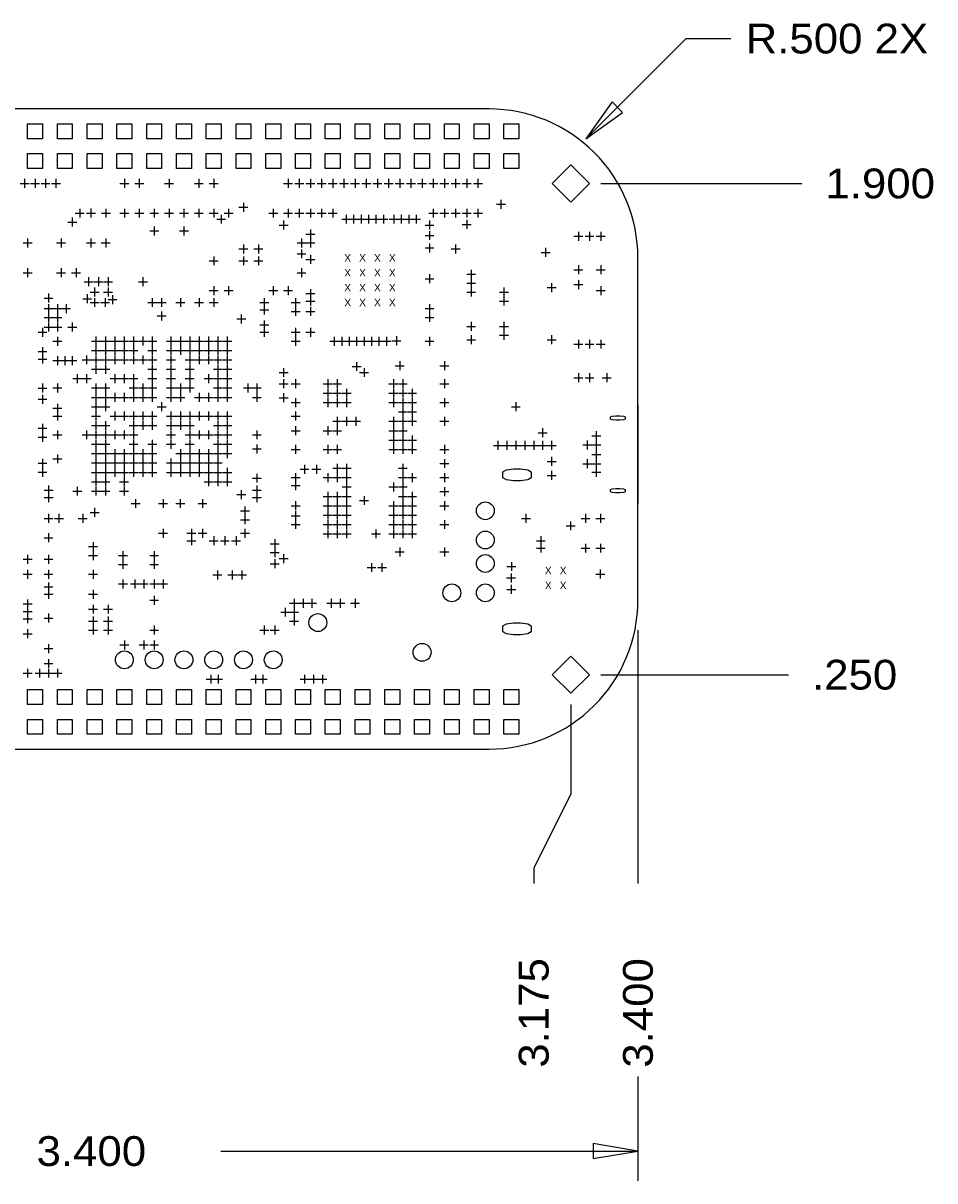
# Model space of a CAD drawing. Extents: x -14005 to 19505, y -9605 to 12407.
# Tile 4 of 7: x 1335 to 4398, y -1450 to 2438. Entities that reach past the tile are written whole.
import ezdxf
from ezdxf.enums import TextEntityAlignment as Align

# ---------------------------------------------------------------- set-up
doc = ezdxf.new("R2010")
doc.units = 0
doc.header["$MEASUREMENT"] = 0
doc.layers.get('0').update_dxf_attribs({"linetype": 'CONTINUOUS'})
doc.layers.add('1', color=7, linetype='CONTINUOUS')

# ---------------------------------------------------------------- blocks, each defined once
blk = doc.blocks.new('FIGURE_CROSS')
for points in [[(-0.5, 0), (0.5, 0)], [(0, 0.5), (0, -0.5)]]:
    blk.add_lwpolyline(points)
blk = doc.blocks.new('FIGURE_OBLONG')
blk.add_lwpolyline([(-0.5, -0.125), (-0.5, 0.125), (-0.416, 0.375), (-0.25, 0.5), (0.25, 0.5), (0.416, 0.375), (0.5, 0.125), (0.5, -0.125), (0.416, -0.375), (0.25, -0.5), (-0.25, -0.5), (-0.416, -0.375)], close=True)
blk = doc.blocks.new('FIGURE_CIRCLE')
blk.add_circle((0, 0), 0.5)
blk = doc.blocks.new('FIGURE_SQUARE')
blk.add_lwpolyline([(-0.5, -0.5), (-0.5, 0.5), (0.5, 0.5), (0.5, -0.5)], close=True)
blk = doc.blocks.new('FIGURE_DIAMOND')
blk.add_lwpolyline([(-0.5, 0), (0, 0.5), (0.5, 0), (0, -0.5)], close=True)

msp = doc.modelspace()

# ---------------------------------------------------------------- linework, layer by layer
at = {"layer": '1'}
for points in [[(3225, 2050), (3561.72, 2386.5), (3711.72, 2386.5)], [(3275, 1900), (3951, 1900)], [(3400, 1155.35), (3400, 824.65)], [(3400, 400), (3400, -451)], [(3275, 250), (3906, 250)], [(3175, 150), (3175, -150), (3050, -400), (3050, -451)], [(3400, -1100), (3400, -1450)], [(1999, -1350), (3400, -1350)]]:
    msp.add_lwpolyline(points, dxfattribs=at)
msp.add_lwpolyline([(250, 0), (2900, 0, 0.414214), (3400, 500), (3400, 1650, 0.414214), (2900, 2150), (250, 2150, 0.414214), (0, 1900), (0, 250, 0.414214)], format="xyb", close=True, dxfattribs=at)
for points in [[(3313.43, 2173.71), (3225, 2050), (3348.77, 2138.35)], [(3250, -1375), (3400, -1350), (3250, -1325)]]:
    msp.add_lwpolyline(points, close=True, dxfattribs=at)

# ---------------------------------------------------------------- block references
for name, p, xscale, yscale in [('FIGURE_SQUARE', (1375, 2075), 50, 50), ('FIGURE_SQUARE', (1475, 2075), 50, 50), ('FIGURE_SQUARE', (1575, 2075), 50, 50), ('FIGURE_SQUARE', (1675, 2075), 50, 50), ('FIGURE_SQUARE', (1775, 2075), 50, 50), ('FIGURE_SQUARE', (1875, 2075), 50, 50), ('FIGURE_SQUARE', (1975, 2075), 50, 50), ('FIGURE_SQUARE', (2075, 2075), 50, 50), ('FIGURE_SQUARE', (2175, 2075), 50, 50), ('FIGURE_SQUARE', (2275, 2075), 50, 50), ('FIGURE_SQUARE', (2375, 2075), 50, 50), ('FIGURE_SQUARE', (2475, 2075), 50, 50), ('FIGURE_SQUARE', (2575, 2075), 50, 50), ('FIGURE_SQUARE', (2675, 2075), 50, 50), ('FIGURE_SQUARE', (2775, 2075), 50, 50), ('FIGURE_SQUARE', (2875, 2075), 50, 50), ('FIGURE_SQUARE', (2975, 2075), 50, 50), ('FIGURE_SQUARE', (1375, 1975), 50, 50), ('FIGURE_SQUARE', (1475, 1975), 50, 50), ('FIGURE_SQUARE', (1575, 1975), 50, 50), ('FIGURE_SQUARE', (1675, 1975), 50, 50), ('FIGURE_SQUARE', (1775, 1975), 50, 50), ('FIGURE_SQUARE', (1875, 1975), 50, 50), ('FIGURE_SQUARE', (1975, 1975), 50, 50), ('FIGURE_SQUARE', (2075, 1975), 50, 50), ('FIGURE_SQUARE', (2175, 1975), 50, 50), ('FIGURE_SQUARE', (2275, 1975), 50, 50), ('FIGURE_SQUARE', (2375, 1975), 50, 50), ('FIGURE_SQUARE', (2475, 1975), 50, 50), ('FIGURE_SQUARE', (2575, 1975), 50, 50), ('FIGURE_SQUARE', (2675, 1975), 50, 50), ('FIGURE_SQUARE', (2775, 1975), 50, 50), ('FIGURE_SQUARE', (2875, 1975), 50, 50), ('FIGURE_SQUARE', (2975, 1975), 50, 50), ('FIGURE_DIAMOND', (3175, 1900), 125, 125), ('FIGURE_CROSS', (1340, 1900), 30, 30), ('FIGURE_CROSS', (1375, 1900), 30, 30), ('FIGURE_CROSS', (1410, 1900), 30, 30), ('FIGURE_CROSS', (1445, 1900), 30, 30), ('FIGURE_CROSS', (1675, 1900), 30, 30), ('FIGURE_CROSS', (1725, 1900), 30, 30), ('FIGURE_CROSS', (1825, 1900), 30, 30), ('FIGURE_CROSS', (1925, 1900), 30, 30), ('FIGURE_CROSS', (1975, 1900), 30, 30), ('FIGURE_CROSS', (2225, 1900), 30, 30), ('FIGURE_CROSS', (2262.5, 1900), 30, 30), ('FIGURE_CROSS', (2300, 1900), 30, 30), ('FIGURE_CROSS', (2337.5, 1900), 30, 30), ('FIGURE_CROSS', (2375, 1900), 30, 30), ('FIGURE_CROSS', (2412.5, 1900), 30, 30), ('FIGURE_CROSS', (2450, 1900), 30, 30), ('FIGURE_CROSS', (2487.5, 1900), 30, 30), ('FIGURE_CROSS', (2525, 1900), 30, 30), ('FIGURE_CROSS', (2562.5, 1900), 30, 30), ('FIGURE_CROSS', (2600, 1900), 30, 30), ('FIGURE_CROSS', (2637.5, 1900), 30, 30), ('FIGURE_CROSS', (2675, 1900), 30, 30), ('FIGURE_CROSS', (2712.5, 1900), 30, 30), ('FIGURE_CROSS', (2750, 1900), 30, 30), ('FIGURE_CROSS', (2787.5, 1900), 30, 30), ('FIGURE_CROSS', (2825, 1900), 30, 30), ('FIGURE_CROSS', (2862.5, 1900), 30, 30), ('FIGURE_CROSS', (2075, 1820), 30, 30), ('FIGURE_CROSS', (2940, 1830), 30, 30), ('FIGURE_CROSS', (1525, 1800), 30, 30), ('FIGURE_CROSS', (1562.5, 1800.59), 30, 30), ('FIGURE_CROSS', (1613.09, 1800), 30, 30), ('FIGURE_CROSS', (1675, 1800), 30, 30), ('FIGURE_CROSS', (1725, 1800), 30, 30), ('FIGURE_CROSS', (1775, 1800), 30, 30), ('FIGURE_CROSS', (1825, 1800), 30, 30), ('FIGURE_CROSS', (1875, 1800), 30, 30), ('FIGURE_CROSS', (1925, 1800), 30, 30), ('FIGURE_CROSS', (1975, 1800), 30, 30), ('FIGURE_CROSS', (2000, 1780), 30, 30), ('FIGURE_CROSS', (2025, 1800), 30, 30), ('FIGURE_CROSS', (2175, 1800), 30, 30), ('FIGURE_CROSS', (2225, 1800), 30, 30), ('FIGURE_CROSS', (2262.5, 1800), 30, 30), ('FIGURE_CROSS', (2300, 1800), 30, 30), ('FIGURE_CROSS', (2337.5, 1800), 30, 30), ('FIGURE_CROSS', (2375, 1800), 30, 30), ('FIGURE_CROSS', (2420, 1780), 30, 30), ('FIGURE_CROSS', (2445, 1780), 30, 30), ('FIGURE_CROSS', (2470, 1780), 30, 30), ('FIGURE_CROSS', (2495, 1780), 30, 30), ('FIGURE_CROSS', (2520, 1780), 30, 30), ('FIGURE_CROSS', (2545, 1780), 30, 30), ('FIGURE_CROSS', (2580, 1780), 30, 30), ('FIGURE_CROSS', (2605, 1780), 30, 30), ('FIGURE_CROSS', (2630, 1780), 30, 30), ('FIGURE_CROSS', (2655, 1780), 30, 30), ('FIGURE_CROSS', (2712.5, 1800), 30, 30), ('FIGURE_CROSS', (2750, 1800), 30, 30), ('FIGURE_CROSS', (2787.5, 1800), 30, 30), ('FIGURE_CROSS', (2825, 1800), 30, 30), ('FIGURE_CROSS', (2862.5, 1800), 30, 30), ('FIGURE_CROSS', (1500, 1770), 30, 30), ('FIGURE_CROSS', (1775.25, 1740.25), 30, 30), ('FIGURE_CROSS', (1875, 1740.25), 30, 30), ('FIGURE_CROSS', (2210, 1760), 30, 30), ('FIGURE_CROSS', (2700, 1760), 30, 30), ('FIGURE_CROSS', (2825, 1762.5), 30, 30), ('FIGURE_CROSS', (1350, 1700), 30, 30), ('FIGURE_CROSS', (1462.5, 1700), 30, 30), ('FIGURE_CROSS', (1562.5, 1700), 30, 30), ('FIGURE_CROSS', (1612.5, 1700), 30, 30), ('FIGURE_CROSS', (2270, 1700), 30, 30), ('FIGURE_CROSS', (2300, 1730), 30, 30), ('FIGURE_CROSS', (2300, 1700), 30, 30), ('FIGURE_CROSS', (2700, 1725), 30, 30), ('FIGURE_CROSS', (3200, 1722.5), 30, 30), ('FIGURE_CROSS', (3237.5, 1722.5), 30, 30), ('FIGURE_CROSS', (3275, 1722.5), 30, 30), ('FIGURE_CROSS', (2075, 1680), 30, 30), ('FIGURE_CROSS', (2125, 1680), 30, 30), ('FIGURE_CROSS', (2270, 1663.58), 30, 30), ('FIGURE_CROSS', (2700, 1683.27), 30, 30), ('FIGURE_CROSS', (2787.5, 1680), 30, 30), ('FIGURE_CROSS', (3090, 1668.5), 30, 30), ('FIGURE_CROSS', (1975, 1640), 30, 30), ('FIGURE_CROSS', (2075, 1640), 30, 30), ('FIGURE_CROSS', (2125, 1640), 30, 30), ('FIGURE_CROSS', (2300, 1645), 30, 30), ('FIGURE_CROSS', (1350, 1600), 30, 30), ('FIGURE_CROSS', (1462.5, 1600), 30, 30), ('FIGURE_CROSS', (1512.5, 1600), 30, 30), ('FIGURE_CROSS', (2270, 1600), 30, 30), ('FIGURE_CROSS', (2700, 1580), 30, 30), ('FIGURE_CROSS', (2840, 1595), 30, 30), ('FIGURE_CROSS', (3200, 1610), 30, 30), ('FIGURE_CROSS', (3275, 1610), 30, 30), ('FIGURE_CROSS', (1555, 1570), 30, 30), ('FIGURE_CROSS', (1587.5, 1570), 30, 30), ('FIGURE_CROSS', (1620, 1570), 30, 30), ('FIGURE_CROSS', (1737.5, 1570), 30, 30), ('FIGURE_CROSS', (2840, 1565), 30, 30), ('FIGURE_CROSS', (3110, 1550), 30, 30), ('FIGURE_CROSS', (3200, 1560), 30, 30), ('FIGURE_CROSS', (1420, 1515), 30, 30), ('FIGURE_CROSS', (1550, 1512.5), 30, 30), ('FIGURE_CROSS', (1575, 1535), 30, 30), ('FIGURE_CROSS', (1620, 1535), 30, 30), ('FIGURE_CROSS', (1635, 1510), 30, 30), ('FIGURE_CROSS', (1975, 1540), 30, 30), ('FIGURE_CROSS', (2025, 1540), 30, 30), ('FIGURE_CROSS', (2175, 1540), 30, 30), ('FIGURE_CROSS', (2225, 1540), 30, 30), ('FIGURE_CROSS', (2300, 1530), 30, 30), ('FIGURE_CROSS', (2300, 1505), 30, 30), ('FIGURE_CROSS', (2840, 1535), 30, 30), ('FIGURE_CROSS', (2950, 1535), 30, 30), ('FIGURE_CROSS', (2950, 1505), 30, 30), ('FIGURE_CROSS', (3275, 1540), 30, 30), ('FIGURE_CROSS', (1420.5, 1480), 30, 30), ('FIGURE_CROSS', (1450, 1480), 30, 30), ('FIGURE_CROSS', (1479.16, 1479.72), 30, 30), ('FIGURE_CROSS', (1575, 1500), 30, 30), ('FIGURE_CROSS', (1610, 1500), 30, 30), ('FIGURE_CROSS', (1768.52, 1500), 30, 30), ('FIGURE_CROSS', (1800, 1500), 30, 30), ('FIGURE_CROSS', (1863, 1500), 30, 30), ('FIGURE_CROSS', (1926, 1500), 30, 30), ('FIGURE_CROSS', (1975, 1500), 30, 30), ('FIGURE_CROSS', (2145, 1500), 30, 30), ('FIGURE_CROSS', (2145, 1475), 30, 30), ('FIGURE_CROSS', (2250, 1500), 30, 30), ('FIGURE_CROSS', (2250, 1470), 30, 30), ('FIGURE_CROSS', (2300, 1470), 30, 30), ('FIGURE_CROSS', (2700, 1480), 30, 30), ('FIGURE_CROSS', (1420.5, 1450), 30, 30), ('FIGURE_CROSS', (1450, 1450), 30, 30), ('FIGURE_CROSS', (1800, 1455), 30, 30), ('FIGURE_CROSS', (2067.72, 1445), 30, 30), ('FIGURE_CROSS', (2145, 1425), 30, 30), ('FIGURE_CROSS', (2700, 1450), 30, 30), ('FIGURE_CROSS', (1400, 1400), 30, 30), ('FIGURE_CROSS', (1420, 1417.5), 30, 30), ('FIGURE_CROSS', (1450, 1417.5), 30, 30), ('FIGURE_CROSS', (1500, 1417.72), 30, 30), ('FIGURE_CROSS', (2145, 1400), 30, 30), ('FIGURE_CROSS', (2250, 1400), 30, 30), ('FIGURE_CROSS', (2300, 1400), 30, 30), ('FIGURE_CROSS', (2840, 1420), 30, 30), ('FIGURE_CROSS', (2950, 1420), 30, 30), ('FIGURE_CROSS', (2950, 1390), 30, 30), ('FIGURE_CROSS', (1450, 1370), 30, 30), ('FIGURE_CROSS', (1579.5, 1370.5), 30, 30), ('FIGURE_CROSS', (1611, 1370.5), 30, 30), ('FIGURE_CROSS', (1642.5, 1370.5), 30, 30), ('FIGURE_CROSS', (1674, 1370.5), 30, 30), ('FIGURE_CROSS', (1705.5, 1370.5), 30, 30), ('FIGURE_CROSS', (1737, 1370.5), 30, 30), ('FIGURE_CROSS', (1768.5, 1370.5), 30, 30), ('FIGURE_CROSS', (1831.5, 1370.47), 30, 30), ('FIGURE_CROSS', (1862.99, 1370.47), 30, 30), ('FIGURE_CROSS', (1894.5, 1370.5), 30, 30), ('FIGURE_CROSS', (1926, 1370.5), 30, 30), ('FIGURE_CROSS', (1957.5, 1370.5), 30, 30), ('FIGURE_CROSS', (1989, 1370.5), 30, 30), ('FIGURE_CROSS', (2020.5, 1370.5), 30, 30), ('FIGURE_CROSS', (2250, 1370), 30, 30), ('FIGURE_CROSS', (2380, 1370), 30, 30), ('FIGURE_CROSS', (2405, 1370), 30, 30), ('FIGURE_CROSS', (2430, 1370), 30, 30), ('FIGURE_CROSS', (2455, 1370), 30, 30), ('FIGURE_CROSS', (2480, 1370), 30, 30), ('FIGURE_CROSS', (2505, 1370), 30, 30), ('FIGURE_CROSS', (2530, 1370), 30, 30), ('FIGURE_CROSS', (2555, 1370), 30, 30), ('FIGURE_CROSS', (2588.58, 1371.42), 30, 30), ('FIGURE_CROSS', (2700, 1370), 30, 30), ('FIGURE_CROSS', (2840, 1375), 30, 30), ('FIGURE_CROSS', (3110, 1375), 30, 30), ('FIGURE_CROSS', (3200, 1360), 30, 30), ('FIGURE_CROSS', (3237.5, 1360), 30, 30), ('FIGURE_CROSS', (3275, 1360), 30, 30), ('FIGURE_CROSS', (1400, 1335), 30, 30), ('FIGURE_CROSS', (1400, 1310), 30, 30), ('FIGURE_CROSS', (1548, 1307.5), 30, 30), ('FIGURE_CROSS', (1579.5, 1339), 30, 30), ('FIGURE_CROSS', (1579.5, 1307.5), 30, 30), ('FIGURE_CROSS', (1611, 1339), 30, 30), ('FIGURE_CROSS', (1611, 1307.5), 30, 30), ('FIGURE_CROSS', (1642.5, 1339), 30, 30), ('FIGURE_CROSS', (1642.5, 1307.5), 30, 30), ('FIGURE_CROSS', (1673.99, 1339), 30, 30), ('FIGURE_CROSS', (1674, 1307.5), 30, 30), ('FIGURE_CROSS', (1705.5, 1339), 30, 30), ('FIGURE_CROSS', (1705.5, 1307.5), 30, 30), ('FIGURE_CROSS', (1737, 1307.5), 30, 30), ('FIGURE_CROSS', (1768.5, 1339), 30, 30), ('FIGURE_CROSS', (1768.5, 1307.5), 30, 30), ('FIGURE_CROSS', (1831.5, 1338.98), 30, 30), ('FIGURE_CROSS', (1831.5, 1307.48), 30, 30), ('FIGURE_CROSS', (1862.99, 1338.98), 30, 30), ('FIGURE_CROSS', (1894.49, 1307.48), 30, 30), ('FIGURE_CROSS', (1894.5, 1339), 30, 30), ('FIGURE_CROSS', (1926, 1339), 30, 30), ('FIGURE_CROSS', (1926, 1307.5), 30, 30), ('FIGURE_CROSS', (1957.5, 1339), 30, 30), ('FIGURE_CROSS', (1957.5, 1307.5), 30, 30), ('FIGURE_CROSS', (1989, 1339), 30, 30), ('FIGURE_CROSS', (1989, 1307.5), 30, 30), ('FIGURE_CROSS', (2020.5, 1339), 30, 30), ('FIGURE_CROSS', (2020.5, 1307.5), 30, 30), ('FIGURE_CROSS', (1450, 1305), 30, 30), ('FIGURE_CROSS', (1475, 1305), 30, 30), ('FIGURE_CROSS', (1500, 1305), 30, 30), ('FIGURE_CROSS', (1579.5, 1276), 30, 30), ('FIGURE_CROSS', (1611, 1276), 30, 30), ('FIGURE_CROSS', (1768.5, 1276), 30, 30), ('FIGURE_CROSS', (1831.5, 1275.98), 30, 30), ('FIGURE_CROSS', (1894.5, 1276), 30, 30), ('FIGURE_CROSS', (1989, 1276), 30, 30), ('FIGURE_CROSS', (2020.5, 1276), 30, 30), ('FIGURE_CROSS', (2455, 1285), 30, 30), ('FIGURE_CROSS', (2600, 1287.5), 30, 30), ('FIGURE_CROSS', (2750, 1287.5), 30, 30), ('FIGURE_CROSS', (1516.5, 1244.5), 30, 30), ('FIGURE_CROSS', (1548, 1244.5), 30, 30), ('FIGURE_CROSS', (1642.5, 1244.5), 30, 30), ('FIGURE_CROSS', (1674, 1244.5), 30, 30), ('FIGURE_CROSS', (1705.5, 1244.5), 30, 30), ('FIGURE_CROSS', (1768.5, 1244.5), 30, 30), ('FIGURE_CROSS', (1831.5, 1244.49), 30, 30), ('FIGURE_CROSS', (1894.5, 1244.5), 30, 30), ('FIGURE_CROSS', (1957.5, 1244.5), 30, 30), ('FIGURE_CROSS', (1989, 1244.5), 30, 30), ('FIGURE_CROSS', (2020.5, 1244.5), 30, 30), ('FIGURE_CROSS', (2210, 1265), 30, 30), ('FIGURE_CROSS', (2480, 1265), 30, 30), ('FIGURE_CROSS', (3200, 1247.5), 30, 30), ('FIGURE_CROSS', (3237.5, 1247.5), 30, 30), ('FIGURE_CROSS', (3295.09, 1247.5), 30, 30), ('FIGURE_CROSS', (1400, 1212.5), 30, 30), ('FIGURE_CROSS', (1450, 1213), 30, 30), ('FIGURE_CROSS', (1579.5, 1213), 30, 30), ('FIGURE_CROSS', (1611, 1213), 30, 30), ('FIGURE_CROSS', (1705.5, 1213), 30, 30), ('FIGURE_CROSS', (1737, 1213), 30, 30), ('FIGURE_CROSS', (1768.5, 1213), 30, 30), ('FIGURE_CROSS', (1831.5, 1212.99), 30, 30), ('FIGURE_CROSS', (1862.99, 1212.99), 30, 30), ('FIGURE_CROSS', (1894.5, 1213), 30, 30), ('FIGURE_CROSS', (1989, 1213), 30, 30), ('FIGURE_CROSS', (2020.5, 1213), 30, 30), ('FIGURE_CROSS', (2090, 1213), 30, 30), ('FIGURE_CROSS', (2120, 1213), 30, 30), ('FIGURE_CROSS', (2210, 1227), 30, 30), ('FIGURE_CROSS', (2250, 1227), 30, 30), ('FIGURE_CROSS', (2358.25, 1227), 30, 30), ('FIGURE_CROSS', (2358.25, 1195.5), 30, 30), ('FIGURE_CROSS', (2389.75, 1227), 30, 30), ('FIGURE_CROSS', (2389.75, 1195.5), 30, 30), ('FIGURE_CROSS', (2421.25, 1195.5), 30, 30), ('FIGURE_CROSS', (2578.75, 1227), 30, 30), ('FIGURE_CROSS', (2578.75, 1195.5), 30, 30), ('FIGURE_CROSS', (2610.25, 1227), 30, 30), ('FIGURE_CROSS', (2610.25, 1195.5), 30, 30), ('FIGURE_CROSS', (2641.75, 1195.5), 30, 30), ('FIGURE_CROSS', (2750, 1227), 30, 30), ('FIGURE_CROSS', (1400, 1175), 30, 30), ('FIGURE_CROSS', (1579.5, 1181.5), 30, 30), ('FIGURE_CROSS', (1611, 1181.5), 30, 30), ('FIGURE_CROSS', (1642.5, 1181.51), 30, 30), ('FIGURE_CROSS', (1674, 1181.5), 30, 30), ('FIGURE_CROSS', (1705.5, 1181.5), 30, 30), ('FIGURE_CROSS', (1737, 1181.5), 30, 30), ('FIGURE_CROSS', (1768.5, 1181.5), 30, 30), ('FIGURE_CROSS', (1831.5, 1181.5), 30, 30), ('FIGURE_CROSS', (1862.99, 1181.5), 30, 30), ('FIGURE_CROSS', (1926, 1181.5), 30, 30), ('FIGURE_CROSS', (1957.5, 1181.5), 30, 30), ('FIGURE_CROSS', (1989, 1181.5), 30, 30), ('FIGURE_CROSS', (2020.5, 1181.5), 30, 30), ('FIGURE_CROSS', (2120, 1181.48), 30, 30), ('FIGURE_CROSS', (2210, 1180), 30, 30), ('FIGURE_CROSS', (2250, 1164), 30, 30), ('FIGURE_CROSS', (2358.25, 1164), 30, 30), ('FIGURE_CROSS', (2389.75, 1164), 30, 30), ('FIGURE_CROSS', (2421.25, 1164), 30, 30), ('FIGURE_CROSS', (2578.75, 1164), 30, 30), ('FIGURE_CROSS', (2610.25, 1164), 30, 30), ('FIGURE_CROSS', (2641.75, 1164), 30, 30), ('FIGURE_CROSS', (2750, 1164), 30, 30), ('FIGURE_CROSS', (1450, 1145), 30, 30), ('FIGURE_CROSS', (1450, 1118.52), 30, 30), ('FIGURE_CROSS', (1579.5, 1150.01), 30, 30), ('FIGURE_CROSS', (1579.5, 1118.5), 30, 30), ('FIGURE_CROSS', (1611, 1150), 30, 30), ('FIGURE_CROSS', (1642.5, 1118.5), 30, 30), ('FIGURE_CROSS', (1674, 1118.5), 30, 30), ('FIGURE_CROSS', (1705.5, 1118.5), 30, 30), ('FIGURE_CROSS', (1737, 1118.5), 30, 30), ('FIGURE_CROSS', (1768.5, 1118.5), 30, 30), ('FIGURE_CROSS', (1800, 1150), 30, 30), ('FIGURE_CROSS', (1831.5, 1118.5), 30, 30), ('FIGURE_CROSS', (1862.99, 1118.5), 30, 30), ('FIGURE_CROSS', (1894.5, 1118.5), 30, 30), ('FIGURE_CROSS', (1926, 1118.5), 30, 30), ('FIGURE_CROSS', (1957.5, 1118.5), 30, 30), ('FIGURE_CROSS', (1989, 1118.5), 30, 30), ('FIGURE_CROSS', (2020.5, 1118.5), 30, 30), ('FIGURE_CROSS', (2250, 1118.5), 30, 30), ('FIGURE_CROSS', (2610.25, 1132.5), 30, 30), ('FIGURE_CROSS', (2641.75, 1132.5), 30, 30), ('FIGURE_CROSS', (2990, 1150), 30, 30), ('FIGURE_CROSS', (1400, 1077.5), 30, 30), ('FIGURE_CROSS', (1579.5, 1087.01), 30, 30), ('FIGURE_CROSS', (1611, 1087), 30, 30), ('FIGURE_CROSS', (1705.5, 1087), 30, 30), ('FIGURE_CROSS', (1737, 1087), 30, 30), ('FIGURE_CROSS', (1768.5, 1087), 30, 30), ('FIGURE_CROSS', (1831.5, 1087.01), 30, 30), ('FIGURE_CROSS', (1862.99, 1087.01), 30, 30), ('FIGURE_CROSS', (1894.5, 1087), 30, 30), ('FIGURE_CROSS', (1989, 1087), 30, 30), ('FIGURE_CROSS', (2020.5, 1087), 30, 30), ('FIGURE_CROSS', (2389.75, 1101), 30, 30), ('FIGURE_CROSS', (2421.25, 1101), 30, 30), ('FIGURE_CROSS', (2452.75, 1101), 30, 30), ('FIGURE_CROSS', (2578.75, 1101), 30, 30), ('FIGURE_CROSS', (2610.25, 1101), 30, 30), ('FIGURE_CROSS', (2641.75, 1101), 30, 30), ('FIGURE_CROSS', (2750, 1101), 30, 30), ('FIGURE_CROSS', (1400, 1047.5), 30, 30), ('FIGURE_CROSS', (1450, 1055.5), 30, 30), ('FIGURE_CROSS', (1548, 1055.5), 30, 30), ('FIGURE_CROSS', (1579.5, 1055.5), 30, 30), ('FIGURE_CROSS', (1611, 1055.5), 30, 30), ('FIGURE_CROSS', (1642.5, 1055.5), 30, 30), ('FIGURE_CROSS', (1674, 1055.5), 30, 30), ('FIGURE_CROSS', (1705.5, 1055.5), 30, 30), ('FIGURE_CROSS', (1831.5, 1055.51), 30, 30), ('FIGURE_CROSS', (1894.5, 1055.5), 30, 30), ('FIGURE_CROSS', (1926, 1055.5), 30, 30), ('FIGURE_CROSS', (1957.5, 1055.5), 30, 30), ('FIGURE_CROSS', (1989, 1055.5), 30, 30), ('FIGURE_CROSS', (2020.5, 1055.5), 30, 30), ('FIGURE_CROSS', (2120, 1055.5), 30, 30), ('FIGURE_CROSS', (2250, 1069.5), 30, 30), ('FIGURE_CROSS', (2358.25, 1069.5), 30, 30), ('FIGURE_CROSS', (2389.75, 1069.5), 30, 30), ('FIGURE_CROSS', (2578.75, 1069.5), 30, 30), ('FIGURE_CROSS', (2578.75, 1038), 30, 30), ('FIGURE_CROSS', (2610.25, 1069.5), 30, 30), ('FIGURE_CROSS', (2610.25, 1038), 30, 30), ('FIGURE_CROSS', (2641.75, 1038), 30, 30), ('FIGURE_CROSS', (3080, 1062.5), 30, 30), ('FIGURE_CROSS', (3260, 1052.5), 30, 30), ('FIGURE_CROSS', (1579.5, 1024), 30, 30), ('FIGURE_CROSS', (1611, 1024), 30, 30), ('FIGURE_CROSS', (1705.5, 1024), 30, 30), ('FIGURE_CROSS', (1768.5, 1024), 30, 30), ('FIGURE_CROSS', (1831.5, 1024.02), 30, 30), ('FIGURE_CROSS', (1894.5, 1024), 30, 30), ('FIGURE_CROSS', (1989, 1024), 30, 30), ('FIGURE_CROSS', (2020.5, 1024), 30, 30), ('FIGURE_CROSS', (2120, 1008.27), 30, 30), ('FIGURE_CROSS', (2250, 1006.5), 30, 30), ('FIGURE_CROSS', (2358.25, 1006.5), 30, 30), ('FIGURE_CROSS', (2389.75, 1006.5), 30, 30), ('FIGURE_CROSS', (2578.75, 1006.5), 30, 30), ('FIGURE_CROSS', (2610.25, 1006.5), 30, 30), ('FIGURE_CROSS', (2641.75, 1006.5), 30, 30), ('FIGURE_CROSS', (2750, 1006.5), 30, 30), ('FIGURE_CROSS', (2930, 1020), 30, 30), ('FIGURE_CROSS', (2960, 1020), 30, 30), ('FIGURE_CROSS', (2990, 1020), 30, 30), ('FIGURE_CROSS', (3020, 1020), 30, 30), ('FIGURE_CROSS', (3050, 1020), 30, 30), ('FIGURE_CROSS', (3080, 1020), 30, 30), ('FIGURE_CROSS', (3110, 1020), 30, 30), ('FIGURE_CROSS', (3230, 1021.5), 30, 30), ('FIGURE_CROSS', (3260, 1021.5), 30, 30), ('FIGURE_CROSS', (1400, 960), 30, 30), ('FIGURE_CROSS', (1450, 975), 30, 30), ('FIGURE_CROSS', (1579.5, 992.5), 30, 30), ('FIGURE_CROSS', (1579.5, 961), 30, 30), ('FIGURE_CROSS', (1611, 992.5), 30, 30), ('FIGURE_CROSS', (1611, 961), 30, 30), ('FIGURE_CROSS', (1642.5, 992.5), 30, 30), ('FIGURE_CROSS', (1642.5, 961), 30, 30), ('FIGURE_CROSS', (1674, 992.5), 30, 30), ('FIGURE_CROSS', (1674, 961), 30, 30), ('FIGURE_CROSS', (1705.5, 992.5), 30, 30), ('FIGURE_CROSS', (1705.5, 961), 30, 30), ('FIGURE_CROSS', (1737, 992.5), 30, 30), ('FIGURE_CROSS', (1737, 961), 30, 30), ('FIGURE_CROSS', (1768.5, 992.5), 30, 30), ('FIGURE_CROSS', (1768.5, 961), 30, 30), ('FIGURE_CROSS', (1831.5, 961), 30, 30), ('FIGURE_CROSS', (1862.99, 992.52), 30, 30), ('FIGURE_CROSS', (1862.99, 961.02), 30, 30), ('FIGURE_CROSS', (1894.49, 992.52), 30, 30), ('FIGURE_CROSS', (1894.5, 961), 30, 30), ('FIGURE_CROSS', (1926, 992.5), 30, 30), ('FIGURE_CROSS', (1926, 961), 30, 30), ('FIGURE_CROSS', (1957.5, 992.5), 30, 30), ('FIGURE_CROSS', (1957.5, 961), 30, 30), ('FIGURE_CROSS', (1989, 992.5), 30, 30), ('FIGURE_CROSS', (1989, 961), 30, 30), ('FIGURE_CROSS', (2020.5, 992.5), 30, 30), ('FIGURE_CROSS', (2750, 959.25), 30, 30), ('FIGURE_CROSS', (3110, 966.38), 30, 30), ('FIGURE_CROSS', (3230, 958.5), 30, 30), ('FIGURE_CROSS', (3260, 990), 30, 30), ('FIGURE_CROSS', (3260, 958.5), 30, 30), ('FIGURE_CROSS', (1400, 930), 30, 30), ('FIGURE_CROSS', (1579.5, 929.5), 30, 30), ('FIGURE_CROSS', (1611, 929.5), 30, 30), ('FIGURE_CROSS', (1642.5, 929.5), 30, 30), ('FIGURE_CROSS', (1674, 929.5), 30, 30), ('FIGURE_CROSS', (1705.5, 929.5), 30, 30), ('FIGURE_CROSS', (1737, 929.5), 30, 30), ('FIGURE_CROSS', (1768.5, 929.5), 30, 30), ('FIGURE_CROSS', (1831.5, 929.5), 30, 30), ('FIGURE_CROSS', (1863, 929.5), 30, 30), ('FIGURE_CROSS', (1894.5, 929.5), 30, 30), ('FIGURE_CROSS', (1926, 929.5), 30, 30), ('FIGURE_CROSS', (1957.5, 929.5), 30, 30), ('FIGURE_CROSS', (1989, 929.5), 30, 30), ('FIGURE_CROSS', (2020.5, 929.5), 30, 30), ('FIGURE_CROSS', (2280, 940), 30, 30), ('FIGURE_CROSS', (2320, 940), 30, 30), ('FIGURE_CROSS', (2389.75, 943.5), 30, 30), ('FIGURE_CROSS', (2421.25, 943.5), 30, 30), ('FIGURE_CROSS', (2610.25, 943.5), 30, 30), ('FIGURE_CROSS', (3110, 919.13), 30, 30), ('FIGURE_CROSS', (3260, 930), 30, 30), ('FIGURE_CROSS', (1579.5, 898), 30, 30), ('FIGURE_CROSS', (1611, 898), 30, 30), ('FIGURE_CROSS', (1674, 898), 30, 30), ('FIGURE_CROSS', (1957.5, 898), 30, 30), ('FIGURE_CROSS', (1989, 898), 30, 30), ('FIGURE_CROSS', (2020.5, 898), 30, 30), ('FIGURE_CROSS', (2120, 910), 30, 30), ('FIGURE_CROSS', (2250, 912), 30, 30), ('FIGURE_CROSS', (2250, 885), 30, 30), ('FIGURE_CROSS', (2358.25, 912), 30, 30), ('FIGURE_CROSS', (2389.75, 912), 30, 30), ('FIGURE_CROSS', (2421.25, 912), 30, 30), ('FIGURE_CROSS', (2421.25, 880.5), 30, 30), ('FIGURE_CROSS', (2578.75, 880.5), 30, 30), ('FIGURE_CROSS', (2610.25, 912), 30, 30), ('FIGURE_CROSS', (2610.25, 880.5), 30, 30), ('FIGURE_CROSS', (2641.75, 912), 30, 30), ('FIGURE_CROSS', (2750, 912), 30, 30), ('FIGURE_CROSS', (1420.5, 870), 30, 30), ('FIGURE_CROSS', (1420.5, 845), 30, 30), ('FIGURE_CROSS', (1516.5, 866.5), 30, 30), ('FIGURE_CROSS', (1579.5, 866.5), 30, 30), ('FIGURE_CROSS', (1611, 866.5), 30, 30), ('FIGURE_CROSS', (1674, 866.5), 30, 30), ('FIGURE_CROSS', (2067.72, 855), 30, 30), ('FIGURE_CROSS', (2120, 870), 30, 30), ('FIGURE_CROSS', (2120, 845), 30, 30), ('FIGURE_CROSS', (2358.25, 849), 30, 30), ('FIGURE_CROSS', (2389.75, 849), 30, 30), ('FIGURE_CROSS', (2421.25, 849), 30, 30), ('FIGURE_CROSS', (2610.25, 849), 30, 30), ('FIGURE_CROSS', (2641.75, 849), 30, 30), ('FIGURE_CROSS', (2750, 864.75), 30, 30), ('FIGURE_CROSS', (1712.5, 825), 30, 30), ('FIGURE_CROSS', (1805, 825), 30, 30), ('FIGURE_CROSS', (1862.5, 825), 30, 30), ('FIGURE_CROSS', (1937.5, 825), 30, 30), ('FIGURE_CROSS', (2250, 817.5), 30, 30), ('FIGURE_CROSS', (2358.25, 817.5), 30, 30), ('FIGURE_CROSS', (2389.75, 817.5), 30, 30), ('FIGURE_CROSS', (2421.25, 817.5), 30, 30), ('FIGURE_CROSS', (2480, 835), 30, 30), ('FIGURE_CROSS', (2578.75, 817.5), 30, 30), ('FIGURE_CROSS', (2610.25, 817.5), 30, 30), ('FIGURE_CROSS', (2641.75, 817.5), 30, 30), ('FIGURE_CROSS', (2750, 817.5), 30, 30), ('FIGURE_CIRCLE', (2887.5, 800.6), 60, 60), ('FIGURE_CROSS', (1420, 775), 30, 30), ('FIGURE_CROSS', (1455, 775), 30, 30), ('FIGURE_CROSS', (1535, 775), 30, 30), ('FIGURE_CROSS', (1575, 795), 30, 30), ('FIGURE_CROSS', (2080, 800), 30, 30), ('FIGURE_CROSS', (2080, 770), 30, 30), ('FIGURE_CROSS', (2250, 784.01), 30, 30), ('FIGURE_CROSS', (2358.25, 786), 30, 30), ('FIGURE_CROSS', (2389.75, 786), 30, 30), ('FIGURE_CROSS', (2421.25, 786), 30, 30), ('FIGURE_CROSS', (2578.75, 786), 30, 30), ('FIGURE_CROSS', (2610.25, 786), 30, 30), ('FIGURE_CROSS', (2641.75, 786), 30, 30), ('FIGURE_CROSS', (3023.9, 775), 30, 30), ('FIGURE_CROSS', (3223.9, 775), 30, 30), ('FIGURE_CROSS', (3273.9, 775), 30, 30), ('FIGURE_CROSS', (1805, 725), 30, 30), ('FIGURE_CROSS', (1900, 725), 30, 30), ('FIGURE_CROSS', (1937.5, 725), 30, 30), ('FIGURE_CROSS', (2080, 725), 30, 30), ('FIGURE_CROSS', (2250, 754.5), 30, 30), ('FIGURE_CROSS', (2358.25, 754.5), 30, 30), ('FIGURE_CROSS', (2389.75, 754.5), 30, 30), ('FIGURE_CROSS', (2421.25, 754.5), 30, 30), ('FIGURE_CROSS', (2578.75, 754.5), 30, 30), ('FIGURE_CROSS', (2610.25, 754.5), 30, 30), ('FIGURE_CROSS', (2641.75, 754.5), 30, 30), ('FIGURE_CROSS', (2750, 754.5), 30, 30), ('FIGURE_CROSS', (3173.9, 750), 30, 30), ('FIGURE_CROSS', (1420, 710), 30, 30), ('FIGURE_CROSS', (1900, 700), 30, 30), ('FIGURE_CROSS', (1975, 700), 30, 30), ('FIGURE_CROSS', (2012.5, 700), 30, 30), ('FIGURE_CROSS', (2050, 700), 30, 30), ('FIGURE_CROSS', (2180, 690), 30, 30), ('FIGURE_CROSS', (2358.25, 723), 30, 30), ('FIGURE_CROSS', (2389.75, 723), 30, 30), ('FIGURE_CROSS', (2421.25, 723), 30, 30), ('FIGURE_CROSS', (2520, 723), 30, 30), ('FIGURE_CROSS', (2578.75, 723), 30, 30), ('FIGURE_CROSS', (2610.25, 723), 30, 30), ('FIGURE_CROSS', (2641.75, 723), 30, 30), ('FIGURE_CIRCLE', (2887.5, 702.2), 60, 60), ('FIGURE_CROSS', (3073.9, 700), 30, 30), ('FIGURE_CROSS', (1570, 680), 30, 30), ('FIGURE_CROSS', (1570, 650), 30, 30), ('FIGURE_CROSS', (1670, 650), 30, 30), ('FIGURE_CROSS', (1775, 650), 30, 30), ('FIGURE_CROSS', (2180, 660), 30, 30), ('FIGURE_CROSS', (2600, 662.5), 30, 30), ('FIGURE_CROSS', (2749.99, 662.26), 30, 30), ('FIGURE_CROSS', (3073.9, 675), 30, 30), ('FIGURE_CROSS', (3223.9, 675), 30, 30), ('FIGURE_CROSS', (3273.9, 675), 30, 30), ('FIGURE_CROSS', (1350, 637.5), 30, 30), ('FIGURE_CROSS', (1420, 637.5), 30, 30), ('FIGURE_CROSS', (1670, 620), 30, 30), ('FIGURE_CROSS', (1775, 620), 30, 30), ('FIGURE_CROSS', (2180, 622.5), 30, 30), ('FIGURE_CROSS', (2210, 640), 30, 30), ('FIGURE_CROSS', (2505, 610), 30, 30), ('FIGURE_CROSS', (2540, 610), 30, 30), ('FIGURE_CIRCLE', (2887.5, 623.4), 60, 60), ('FIGURE_CROSS', (2975, 613.4), 30, 30), ('FIGURE_CROSS', (1350, 587.5), 30, 30), ('FIGURE_CROSS', (1420, 587.5), 30, 30), ('FIGURE_CROSS', (1570, 587.5), 30, 30), ('FIGURE_CROSS', (1987.5, 585), 30, 30), ('FIGURE_CROSS', (2037.5, 585), 30, 30), ('FIGURE_CROSS', (2070, 585), 30, 30), ('FIGURE_CROSS', (2973.9, 575), 30, 30), ('FIGURE_CROSS', (3273.6, 587.8), 30, 30), ('FIGURE_CROSS', (1420, 545), 30, 30), ('FIGURE_CROSS', (1670, 555), 30, 30), ('FIGURE_CROSS', (1710, 555), 30, 30), ('FIGURE_CROSS', (1740, 555), 30, 30), ('FIGURE_CROSS', (1775, 555), 30, 30), ('FIGURE_CROSS', (1805, 555), 30, 30), ('FIGURE_CIRCLE', (2775, 525), 60, 60), ('FIGURE_CIRCLE', (2887.5, 525), 60, 60), ('FIGURE_CROSS', (2974.8, 536.6), 30, 30), ('FIGURE_CROSS', (1420, 520), 30, 30), ('FIGURE_CROSS', (1570, 520), 30, 30), ('FIGURE_CROSS', (1775, 500), 30, 30), ('FIGURE_CROSS', (1350, 487.5), 30, 30), ('FIGURE_CROSS', (1350, 462.5), 30, 30), ('FIGURE_CROSS', (1570, 470), 30, 30), ('FIGURE_CROSS', (1620, 470), 30, 30), ('FIGURE_CROSS', (2215, 460), 30, 30), ('FIGURE_CROSS', (2245, 490), 30, 30), ('FIGURE_CROSS', (2245, 460), 30, 30), ('FIGURE_CROSS', (2275, 490), 30, 30), ('FIGURE_CROSS', (2305, 490), 30, 30), ('FIGURE_CROSS', (2370, 490), 30, 30), ('FIGURE_CROSS', (2400, 490), 30, 30), ('FIGURE_CROSS', (2450, 490), 30, 30), ('FIGURE_CROSS', (1350, 437.5), 30, 30), ('FIGURE_CROSS', (1420, 440), 30, 30), ('FIGURE_CROSS', (1570, 430), 30, 30), ('FIGURE_CROSS', (1620, 430), 30, 30), ('FIGURE_CROSS', (2245, 430), 30, 30), ('FIGURE_CIRCLE', (2325, 425), 60, 60), ('FIGURE_CROSS', (1350, 387.5), 30, 30), ('FIGURE_CROSS', (1570, 400.04), 30, 30), ('FIGURE_CROSS', (1620, 400), 30, 30), ('FIGURE_CROSS', (1775, 400), 30, 30), ('FIGURE_CROSS', (2145, 400), 30, 30), ('FIGURE_CROSS', (2180, 400), 30, 30), ('FIGURE_CROSS', (1420, 337.5), 30, 30), ('FIGURE_CROSS', (1675, 350), 30, 30), ('FIGURE_CROSS', (1740, 350), 30, 30), ('FIGURE_CROSS', (1775, 350), 30, 30), ('FIGURE_CIRCLE', (2675, 325), 60, 60), ('FIGURE_CIRCLE', (1675, 300), 60, 60), ('FIGURE_CIRCLE', (1775, 300), 60, 60), ('FIGURE_CIRCLE', (1875, 300), 60, 60), ('FIGURE_CIRCLE', (1975, 300), 60, 60), ('FIGURE_CIRCLE', (2075, 300), 60, 60), ('FIGURE_CIRCLE', (2175, 300), 60, 60), ('FIGURE_DIAMOND', (3175, 250), 125, 125), ('FIGURE_CROSS', (1420, 287.5), 30, 30), ('FIGURE_CROSS', (1350, 255), 30, 30), ('FIGURE_CROSS', (1390, 255), 30, 30), ('FIGURE_CROSS', (1420, 255), 30, 30), ('FIGURE_CROSS', (1450, 255), 30, 30), ('FIGURE_CROSS', (1965, 235), 30, 30), ('FIGURE_CROSS', (1990, 235), 30, 30), ('FIGURE_CROSS', (2115, 235), 30, 30), ('FIGURE_CROSS', (2140, 235), 30, 30), ('FIGURE_CROSS', (2280, 235), 30, 30), ('FIGURE_CROSS', (2310, 235), 30, 30), ('FIGURE_CROSS', (2340, 235), 30, 30), ('FIGURE_SQUARE', (1375, 175), 50, 50), ('FIGURE_SQUARE', (1475, 175), 50, 50), ('FIGURE_SQUARE', (1575, 175), 50, 50), ('FIGURE_SQUARE', (1675, 175), 50, 50), ('FIGURE_SQUARE', (1775, 175), 50, 50), ('FIGURE_SQUARE', (1875, 175), 50, 50), ('FIGURE_SQUARE', (1975, 175), 50, 50), ('FIGURE_SQUARE', (2075, 175), 50, 50), ('FIGURE_SQUARE', (2175, 175), 50, 50), ('FIGURE_SQUARE', (2275, 175), 50, 50), ('FIGURE_SQUARE', (2375, 175), 50, 50), ('FIGURE_SQUARE', (2475, 175), 50, 50), ('FIGURE_SQUARE', (2575, 175), 50, 50), ('FIGURE_SQUARE', (2675, 175), 50, 50), ('FIGURE_SQUARE', (2775, 175), 50, 50), ('FIGURE_SQUARE', (2875, 175), 50, 50), ('FIGURE_SQUARE', (2975, 175), 50, 50), ('FIGURE_SQUARE', (1375, 75), 50, 50), ('FIGURE_SQUARE', (1475, 75), 50, 50), ('FIGURE_SQUARE', (1575, 75), 50, 50), ('FIGURE_SQUARE', (1675, 75), 50, 50), ('FIGURE_SQUARE', (1775, 75), 50, 50), ('FIGURE_SQUARE', (1875, 75), 50, 50), ('FIGURE_SQUARE', (1975, 75), 50, 50), ('FIGURE_SQUARE', (2075, 75), 50, 50), ('FIGURE_SQUARE', (2175, 75), 50, 50), ('FIGURE_SQUARE', (2275, 75), 50, 50), ('FIGURE_SQUARE', (2375, 75), 50, 50), ('FIGURE_SQUARE', (2475, 75), 50, 50), ('FIGURE_SQUARE', (2575, 75), 50, 50), ('FIGURE_SQUARE', (2675, 75), 50, 50), ('FIGURE_SQUARE', (2775, 75), 50, 50), ('FIGURE_SQUARE', (2875, 75), 50, 50), ('FIGURE_SQUARE', (2975, 75), 50, 50)]:
    msp.add_blockref(name, p, dxfattribs=dict(at, xscale=xscale, yscale=yscale))
for p, xscale, yscale, rotation in [((3332.68, 1112.05), 15, 50, 90), ((2994.2, 921.5), 40, 95, 270), ((3332.68, 867.95), 15, 50, 90), ((2994.2, 404.1), 40, 95, 270)]:
    msp.add_blockref('FIGURE_OBLONG', p, dxfattribs=dict(at, xscale=xscale, yscale=yscale, rotation=rotation))

# ---------------------------------------------------------------- texts
at = {"layer": '1', "width": 1.1}
for s, p in [('R.500 2X', (3761.72, 2336.5)), ('1.900', (4030, 1850)), ('.250', (3985, 200)), ('3.400', (1380, -1400))]:
    msp.add_text(s, height=100, dxfattribs=at).set_placement(p)
at = {"layer": '1'}
for p in [(2425, 1650), (2475, 1650), (2525, 1650), (2575, 1650), (2425, 1600), (2475, 1600), (2525, 1600), (2575, 1600), (2425, 1550), (2475, 1550), (2525, 1550), (2575, 1550), (2425, 1500), (2475, 1500), (2525, 1500), (2575, 1500), (3098.9, 600), (3148.9, 600), (3098.9, 550), (3148.9, 550)]:
    msp.add_text('X', height=25, dxfattribs=at).set_placement(p, align=Align.MIDDLE_CENTER)
at = {"layer": '1', "width": 1.1}
for s, p in [('3.175', (3100, -1070)), ('3.400', (3450, -1070))]:
    msp.add_text(s, height=100, rotation=90, dxfattribs=at).set_placement(p)

doc.saveas('drawing.dxf')
